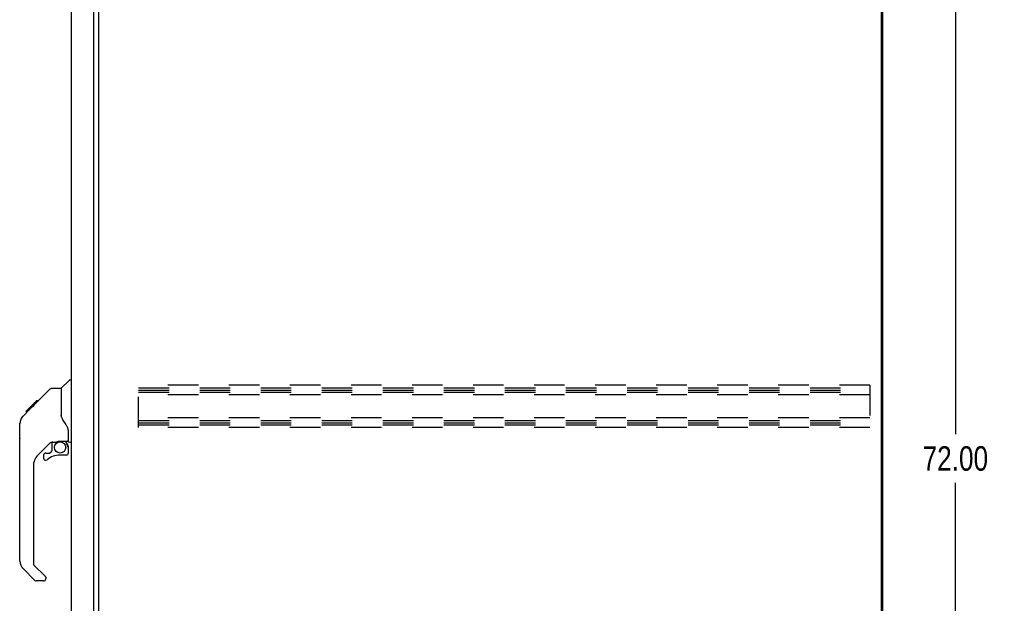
# Model space of a CAD drawing. Header units: inches. Extents: x 0 to 212, y 0 to 138.
# Tile 38 of 43: x 115 to 153, y 41 to 63. Entities that reach past the tile are written whole.
import ezdxf

# ---------------------------------------------------------------- set-up
doc = ezdxf.new("R2010")
doc.units = ezdxf.units.IN
doc.header["$LTSCALE"] = 11.6875
doc.header["$MEASUREMENT"] = 0
doc.linetypes.add('HIDDEN', pattern=[0.2, 0.1, -0.1])
doc.layers.get('0').update_dxf_attribs({"linetype": 'CONTINUOUS'})
doc.layers.add('DEFAULT_2', color=8, linetype='HIDDEN')
doc.layers.add('DIMENSIONS', color=7, linetype='CONTINUOUS')
doc.styles.get("Standard").update_dxf_attribs({"font": 'txt', "width": 0.8})
doc.dimstyles.new('DIMSTYLE_1', dxfattribs={"dimtxt": 0.9375, "dimasz": 1.25, "dimexe": 0.09, "dimexo": 0.07, "dimgap": 0.0375, "dimtad": 0, "dimtih": 1, "dimtoh": 1, "dimzin": 4, "dimdsep": 46, "dimtxsty": 'Standard', "dimblk": '_FILLED', "dimblk1": '_FILLED', "dimblk2": '_FILLED', "dimcen": 0.09, "dimadec": 0, "dimazin": 0, "dimtfac": 1, "dimtofl": 0, "dimtmove": 0, "dimatfit": 3, "dimldrblk": '_FILLED', "dimfxl": 0, "dimtolj": 1, "dimtzin": 4, "dimarcsym": 0})

# ---------------------------------------------------------------- blocks, each defined once
blk = doc.blocks.new('_FILLED')
at = {"color": 0, "linetype": 'ByBlock'}
blk.add_solid([(0, 0), (-1, 0.2), (-1, -0.2)], dxfattribs=at)
blk = doc.blocks.new('*D3')
at = {"layer": 'DIMENSIONS', "color": 2, "linetype": 'Continuous'}
for p, q in [((149.199, 82.334), (152.42, 82.334)), ((151.295, 82.334), (151.295, 47.271)), ((151.295, 10.334), (151.295, 45.396)), ((149.199, 10.334), (152.42, 10.334))]:
    blk.add_line(p, q, dxfattribs=at)
at = {"layer": 'DIMENSIONS', "color": 2, "linetype": 'Continuous', "xscale": 1.25, "yscale": 1.25, "zscale": 1.25}
for p, rotation in [((151.295, 82.334), 90), ((151.295, 10.334), 270)]:
    blk.add_blockref('_FILLED', p, dxfattribs=dict(at, rotation=rotation))
at = {"layer": 'DIMENSIONS', "color": 2, "linetype": 'Continuous', "insert": (151.295, 46.803), "char_height": 0.9375, "width": 3.75, "attachment_point": 2, "line_spacing_factor": 0.9}
blk.add_mtext('72.00', dxfattribs=at)

msp = doc.modelspace()

# ---------------------------------------------------------------- linework, layer by layer
at = {"color": 3, "linetype": 'Continuous'}
for p, q in [((148.501, 82.23), (148.501, 10.438)), ((148.449, 82.167), (148.449, 10.5)), ((117.447, 17.33), (117.447, 79.337)), ((118.301, 17.208), (118.301, 79.46)), ((118.501, 17.626), (118.501, 79.041))]:
    msp.add_line(p, q, dxfattribs=at)
at = {"color": 7, "linetype": 'Continuous'}
for p, q in [((116.692, 49.023), (117.053, 49.023)), ((117.053, 49.023), (117.053, 47.919)), ((117.059, 49.029), (117.356, 49.326)), ((117.447, 49.338), (117.384, 49.338)), ((116.012, 48.376), (116.636, 49)), ((115.703, 48.134), (116.113, 48.543)), ((115.871, 48.235), (116.004, 48.368)), ((115.938, 48.302), (115.871, 48.302)), ((115.898, 48.262), (115.872, 48.235)), ((116.02, 48.384), (115.953, 48.384)), ((116.012, 48.376), (115.976, 48.34)), ((116.096, 48.46), (116.029, 48.46)), ((116.113, 48.544), (116.115, 48.545)), ((116.113, 48.544), (116.18, 48.544)), ((116.18, 48.543), (116.113, 48.543)), ((116.115, 48.545), (116.182, 48.545)), ((115.593, 47.956), (115.872, 48.235)), ((115.699, 48.13), (115.702, 48.133)), ((115.699, 48.13), (115.766, 48.13)), ((115.702, 48.133), (115.769, 48.133)), ((115.77, 48.134), (115.703, 48.134)), ((115.851, 48.215), (115.784, 48.215)), ((117.073, 47.926), (117.053, 47.981)), ((117.102, 47.858), (117.073, 47.926)), ((115.466, 47.096), (115.466, 47.683)), ((115.478, 42.395), (115.478, 47.679)), ((117.329, 46.995), (117.329, 47.402)), ((116.664, 46.961), (116.163, 46.46)), ((116.699, 46.951), (116.699, 46.624)), ((116.741, 46.956), (116.829, 46.956)), ((117.006, 46.997), (117.014, 46.997)), ((117.014, 46.997), (117.309, 46.997)), ((117.191, 46.997), (117.271, 46.918)), ((117.263, 46.91), (117.257, 46.904)), ((117.309, 46.778), (117.329, 46.778)), ((117.329, 46.541), (117.329, 46.778)), ((117.368, 46.956), (117.447, 46.956)), ((116.384, 46.462), (116.384, 46.343)), ((116.462, 46.541), (116.615, 46.541)), ((116.623, 46.544), (116.695, 46.616)), ((117.25, 46.462), (117.014, 46.462)), ((115.99, 46.042), (115.99, 42.309)), ((116.013, 42.253), (116.449, 41.818)), ((116.046, 41.664), (115.593, 42.116)), ((116.384, 41.641), (116.101, 41.641)), ((116.462, 41.785), (116.462, 41.72))]:
    msp.add_line(p, q, dxfattribs=at)
for points in [[(116.636, 49), (116.644, 49.007), (116.652, 49.012), (116.662, 49.017), (116.671, 49.02), (116.682, 49.022), (116.692, 49.023)], [(115.976, 48.34), (115.954, 48.318), (115.932, 48.296), (115.898, 48.262)], [(115.593, 47.956), (115.574, 47.936), (115.549, 47.903), (115.526, 47.867), (115.508, 47.83), (115.494, 47.791), (115.485, 47.75), (115.479, 47.708), (115.478, 47.679)], [(117.275, 47.573), (117.227, 47.644), (117.178, 47.72), (117.137, 47.791), (117.102, 47.858)], [(117.329, 47.402), (117.328, 47.426), (117.323, 47.461), (117.314, 47.495), (117.302, 47.527), (117.286, 47.556), (117.275, 47.573)], [(116.829, 46.956), (116.837, 46.957), (116.846, 46.959), (116.855, 46.962), (116.867, 46.966), (116.88, 46.971), (116.895, 46.976), (116.912, 46.981), (116.929, 46.986), (116.948, 46.991), (116.968, 46.994), (116.987, 46.996), (117.006, 46.997)], [(117.308, 46.778), (117.308, 46.792), (117.306, 46.806), (117.304, 46.82), (117.3, 46.833), (117.295, 46.846), (117.289, 46.859), (117.282, 46.871), (117.275, 46.883), (117.266, 46.893), (117.257, 46.904)], [(117.271, 46.918), (117.271, 46.917), (117.27, 46.917), (117.269, 46.916), (117.268, 46.915), (117.267, 46.914), (117.263, 46.91)]]:
    msp.add_lwpolyline(points, dxfattribs=at)
msp.add_circle((117.014, 46.757), 0.217, dxfattribs=at)
for centre, radius, start, end in [((117.073, 49.015), 0.0197, 135, 180), ((117.384, 49.299), 0.0394, 90, 135), ((115.486, 47.683), 0.0197, 110.9631, 180), ((115.486, 47.096), 0.0197, 180, 246.393), ((116.741, 46.759), 0.197, 90, 127.4405), ((117.132, 46.778), 0.197, 0, 45), ((117.309, 47.017), 0.0197, 270, 360), ((117.368, 46.995), 0.0394, 180, 270), ((116.58, 46.042), 0.591, 135, 180), ((116.462, 46.462), 0.0787, 90, 180), ((117.014, 45.675), 0.787, 90, 129.5212), ((116.615, 46.553), 0.0118, 270, 315), ((116.687, 46.624), 0.0118, 315, 360), ((117.25, 46.541), 0.0787, 270, 360), ((116.462, 46.343), 0.0787, 180, 309.5212), ((115.872, 42.395), 0.394, 180, 225), ((116.069, 42.309), 0.0787, 180, 225), ((116.101, 41.72), 0.0787, 225, 270), ((116.384, 41.72), 0.0787, 270, 360), ((116.415, 41.785), 0.0472, 0, 45)]:
    msp.add_arc(centre, radius, start, end, dxfattribs=at)
at = {"layer": 'DEFAULT_2', "color": 8, "linetype": 'HIDDEN'}
for p, q in [((120.022, 47.521), (120.022, 49.146)), ((148.022, 49.146), (120.022, 49.146)), ((120.022, 49.042), (148.022, 49.042)), ((148.022, 49.146), (148.022, 47.521)), ((120.022, 48.953), (148.022, 48.953)), ((120.022, 48.875), (148.022, 48.875)), ((148.022, 48.771), (120.022, 48.771)), ((148.022, 47.896), (120.022, 47.896)), ((120.022, 47.792), (148.022, 47.792)), ((120.022, 47.703), (148.022, 47.703)), ((120.022, 47.625), (148.022, 47.625)), ((148.022, 47.521), (120.022, 47.521))]:
    msp.add_line(p, q, dxfattribs=at)

# ---------------------------------------------------------------- dimensions: what is measured, and where the dimension line sits
at = {"layer": 'DIMENSIONS', "color": 2, "linetype": 'Continuous'}
dim = msp.add_linear_dim(base=(151.295, 82.334), p1=(149.129, 10.334), p2=(149.129, 82.334), angle=90, dimstyle='DIMSTYLE_1', dxfattribs=at)
dim.commit()
dim.dimension.update_dxf_attribs({"geometry": '*D3', "text_midpoint": (151.295, 46.334), "dimtype": 160})

doc.saveas('drawing.dxf')
